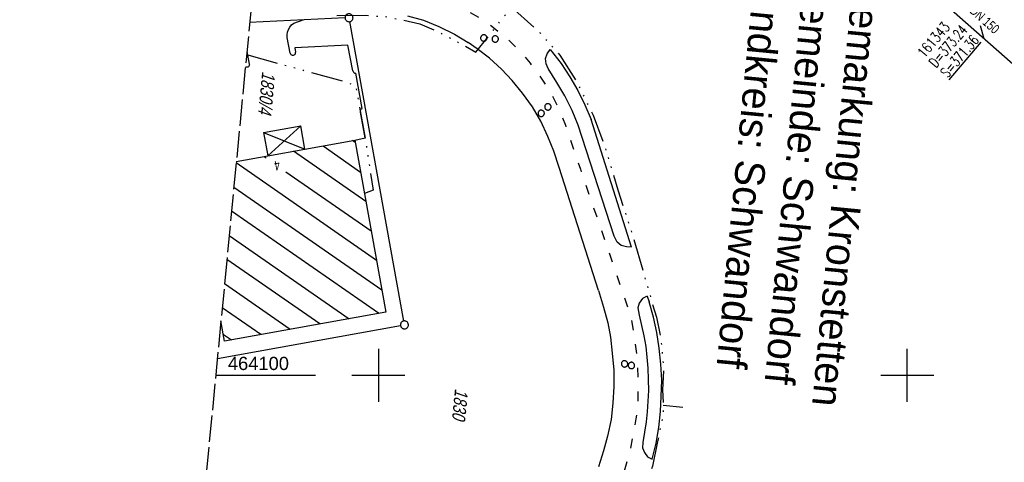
# Model space of a CAD drawing. Extents: x 510932 to 511602, y 463659 to 464636.
# Tile 13 of 81: x 510932 to 511118, y 464084 to 464167. Entities that reach past the tile are written whole.
import ezdxf

# ---------------------------------------------------------------- set-up
doc = ezdxf.new("R2010")
doc.units = 0
doc.header["$LTSCALE"] = 10
doc.header["$MEASUREMENT"] = 0
for name, pattern in [('ACAD_ISO03W100', [30, 12, -18]), ('ACAD_ISO14W100', [25.5, 12, -3, 0.5, -3, 0.5, -3, 0.5, -3]), ('LT00', [0]), ('LT14', [0.6, 0.5, -0.1])]:
    doc.linetypes.add(name, pattern=pattern)
doc.layers.get('0').update_dxf_attribs({"linetype": 'LT00'})
for name, color, linetype in [('--EK_Haltung-Text', 140, 'LT00'), ('--EK_Schacht-Text', 5, 'LT00'), ('--EL_Haltung-Text', 182, 'LT00'), ('DFK_BEB_SCHR', 254, 'LT00'), ('DFK_BEBAUUNG', 250, 'LT00'), ('DFK_FLUR_NR', 250, 'LT00'), ('DFK_GZPKT', 250, 'LT00'), ('DFK_HAUSNR', 250, 'LT00'), ('DFK_KATASTER', 250, 'LT00'), ('DFK_TOPO-ANL', 252, 'LT00'), ('DFK_VERMPKT', 252, 'LT00'), ('GRENZNAME_A', 250, 'Continuous'), ('TELEKOM', 210, 'ACAD_ISO14W100'), ('V104_RASTER', 250, 'LT00'), ('WASSERLTG', 130, 'ACAD_ISO03W100')]:
    doc.layers.add(name, color=color, linetype=linetype)
doc.layers.add('-BLATT_104-RAND', color=7, linetype='LT14', plot=False)
doc.styles.add('Haltungsbeschriftung', font='ARIAL.TTF', dxfattribs={"width": 0.75})
doc.styles.add('schachtbeschriftung', font='romans.shx', dxfattribs={"width": 0.75, "height": 2})
doc.styles.get("Standard").update_dxf_attribs({"font": 'ARIAL.TTF'})
doc.styles.add('UNIR-H', font='unir_h.shx', dxfattribs={"width": 0.8})

# ---------------------------------------------------------------- blocks, each defined once
blk = doc.blocks.new('SYMB7010')
at = {"color": 0, "linetype": 'ByBlock'}
for points in [[(-0.031408, 0.499213), (-0.093728, 0.49134), (-0.15457, 0.475719), (-0.212975, 0.452595), (-0.268021, 0.422333), (-0.31884, 0.385411), (-0.36463, 0.342411), (-0.40467, 0.29401), (-0.438329, 0.240973), (-0.465074, 0.184136), (-0.484486, 0.124395), (-0.496256, 0.062692), (-0.5002, 0)], [(-0.5002, 0), (-0.496256, -0.062692), (-0.484486, -0.124395), (-0.465075, -0.184136), (-0.438329, -0.240973), (-0.404671, -0.29401), (-0.36463, -0.342411), (-0.31884, -0.385411), (-0.268021, -0.422333), (-0.212975, -0.452595), (-0.154571, -0.475719), (-0.093728, -0.49134), (-0.031408, -0.499213), (0.031408, -0.499213)], [(0.5002, 0), (0.496256, 0.062692), (0.484485, 0.124395), (0.465074, 0.184136), (0.438329, 0.240973), (0.40467, 0.29401), (0.36463, 0.342411), (0.31884, 0.385411), (0.268021, 0.422333), (0.212975, 0.452595), (0.15457, 0.475719), (0.093728, 0.49134), (0.031408, 0.499213), (-0.031408, 0.499213)], [(0.031408, -0.499213), (0.093728, -0.491341), (0.15457, -0.475719), (0.212975, -0.452595), (0.268021, -0.422333), (0.31884, -0.385411), (0.36463, -0.342411), (0.404671, -0.294011), (0.438329, -0.240974), (0.465075, -0.184136), (0.484486, -0.124395), (0.496256, -0.062692), (0.500201, 0)]]:
    blk.add_lwpolyline(points, dxfattribs=at)

msp = doc.modelspace()

# ---------------------------------------------------------------- linework, layer by layer
at = {"layer": '--EK_Schacht-Text', "flags": 128}
msp.add_lwpolyline([(511114.54, 464163.62), (511113.84, 464166.08)], dxfattribs=at)
at = {"layer": '-BLATT_104-RAND'}
msp.add_lwpolyline([(511020.85, 464635.89), (510932.18, 463715.15), (511513.49, 463659.17), (511602.16, 464579.91), (511020.85, 464635.89)], dxfattribs=at)
at = {"layer": 'DFK_BEB_SCHR'}
for p, q in [((510995.63, 464143.99), (510995.09, 464144.37)), ((510997.64, 464132.85), (510983.96, 464142.35)), ((510989.53, 464143.36), (510996.64, 464138.42)), ((510999.65, 464121.72), (510973.11, 464140.15)), ((510978.4, 464141.35), (510978.75, 464141.1)), ((510982.51, 464138.49), (510998.65, 464127.29)), ((510972.67, 464135.58), (511000.66, 464116.15)), ((511000.03, 464111.72), (510972.23, 464131.02)), ((510971.79, 464126.46), (510994.46, 464110.71)), ((510988.9, 464109.71), (510971.35, 464121.89)), ((510970.91, 464117.33), (510983.33, 464108.7)), ((510977.77, 464107.7), (510970.47, 464112.76)), ((510970.69, 464107.74), (510972.2, 464106.69))]:
    msp.add_line(p, q, dxfattribs=at)
at = {"layer": 'DFK_BEBAUUNG'}
for p, q in [((510978.28, 464145.87), (510985.31, 464147.14)), ((510978.28, 464145.87), (510986.11, 464142.74)), ((510978.28, 464145.87), (510979.08, 464141.47)), ((510979.08, 464141.47), (510985.31, 464147.14)), ((510986.11, 464142.74), (510985.31, 464147.14)), ((510979.08, 464141.47), (510986.11, 464142.74))]:
    msp.add_line(p, q, dxfattribs=at)
for points in [[(510995.55, 464144.45), (511001.41, 464111.97), (510970.92, 464106.46), (510970.23, 464110.29)], [(510973.13, 464140.39), (510979.08, 464141.47), (510986.11, 464142.74), (510995.55, 464144.45)]]:
    msp.add_lwpolyline(points, dxfattribs=at)
at = {"layer": 'DFK_KATASTER'}
for p, q in [((511105.37, 464171.77), (511124.45, 464154.85)), ((510993.7, 464167.55), (510975.66, 464166.69)), ((511004.79, 464110.27), (510994.58, 464166.85)), ((510969.55, 464103.16), (511004.18, 464109.4))]:
    msp.add_line(p, q, dxfattribs=at)
at = {"layer": 'DFK_TOPO-ANL'}
for p, q in [((511005.51, 464167.98), (511008.5, 464167.14)), ((510984, 464166.59), (510985.76, 464167.17)), ((511008.5, 464167.14), (511011.42, 464165.93)), ((511011.42, 464165.93), (511014.37, 464164.46)), ((511014.37, 464164.46), (511017, 464162.89)), ((510983.32, 464160.92), (510982.75, 464163.84)), ((510994.21, 464162.4), (510984.18, 464161.92)), ((510995.17, 464157.57), (510994.21, 464162.4)), ((511018.67, 464161.73), (511017, 464162.89)), ((510975.13, 464161.19), (510975.59, 464158.81)), ((510984.18, 464161.92), (510984.35, 464161.08)), ((511021, 464159.92), (511018.67, 464161.73)), ((511031.61, 464159.86), (511031.91, 464160.8)), ((511031.91, 464160.8), (511032.48, 464161.57)), ((511032.48, 464161.57), (511034.56, 464158.97)), ((511023.27, 464157.89), (511021, 464159.92)), ((511031.71, 464158.89), (511031.61, 464159.86)), ((511032.08, 464157.97), (511031.71, 464158.89)), ((511034.56, 464158.97), (511036.17, 464156.4)), ((510996.94, 464150.43), (510995.76, 464157.1)), ((511025.3, 464155.76), (511023.27, 464157.89)), ((511033.72, 464155.35), (511032.08, 464157.97)), ((511027.27, 464153.36), (511025.3, 464155.76)), ((511035.27, 464152.82), (511033.72, 464155.35)), ((511036.17, 464156.4), (511037.7, 464153.82)), ((511029.13, 464150.78), (511027.27, 464153.36)), ((511037.7, 464153.82), (511039, 464151.14)), ((511036.63, 464150.07), (511035.27, 464152.82)), ((510997.53, 464144.89), (510996.62, 464149.76)), ((511030.74, 464148.02), (511029.13, 464150.78)), ((511037.79, 464147.26), (511036.63, 464150.07)), ((511039, 464151.14), (511040.25, 464148.34)), ((511032.02, 464145.15), (511030.74, 464148.02)), ((511047.83, 464124.24), (511040.25, 464148.34)), ((511044.57, 464126.32), (511037.79, 464147.26)), ((510995.55, 464144.45), (510997.53, 464144.89)), ((511033.16, 464142.35), (511032.02, 464145.15)), ((511034.19, 464139.28), (511033.16, 464142.35)), ((511041.64, 464116.02), (511034.19, 464139.28)), ((511045.17, 464125.19), (511044.57, 464126.32)), ((511045.91, 464124.55), (511045.17, 464125.19)), ((511046.91, 464124.29), (511045.91, 464124.55)), ((511047.83, 464124.24), (511046.91, 464124.29)), ((511041.64, 464116.02), (511042.56, 464112.86)), ((511049.96, 464114.5), (511049.31, 464113.67)), ((511050.82, 464114.98), (511049.96, 464114.5)), ((511050.82, 464114.98), (511051.19, 464113.9)), ((511042.56, 464112.86), (511043.36, 464109.94)), ((511049.31, 464113.67), (511049.06, 464112.78)), ((511049.06, 464112.78), (511049.3, 464111.38)), ((511052.04, 464110.98), (511051.19, 464113.9)), ((511049.3, 464111.38), (511049.75, 464109.44)), ((511052.63, 464108.1), (511052.04, 464110.98)), ((511043.36, 464109.94), (511043.87, 464107.22)), ((511049.75, 464109.44), (511050.17, 464107.44)), ((511043.87, 464107.22), (511044.21, 464104.21)), ((511050.17, 464107.44), (511050.54, 464105.45)), ((511053.11, 464105.11), (511052.63, 464108.1)), ((511050.54, 464105.45), (511050.77, 464103.41)), ((511053.42, 464102.08), (511053.11, 464105.11)), ((511044.21, 464104.21), (511044.5, 464100.97)), ((511050.77, 464103.41), (511050.95, 464101.34)), ((511044.5, 464100.97), (511044.5, 464097.92)), ((511050.95, 464101.34), (511051.02, 464099.21)), ((511053.57, 464099.06), (511053.42, 464102.08)), ((511051.02, 464099.21), (511051.04, 464097.16)), ((511053.48, 464096.03), (511053.57, 464099.06)), ((511044.5, 464097.92), (511044.34, 464094.74)), ((511051.04, 464097.16), (511050.95, 464095.12)), ((511053.35, 464093.15), (511053.48, 464096.03)), ((511044.34, 464094.74), (511043.98, 464091.68)), ((511050.95, 464095.12), (511050.82, 464093.11)), ((511043.98, 464091.68), (511043.33, 464088.51)), ((511050.82, 464093.11), (511050.6, 464091.18)), ((511053, 464090.14), (511053.35, 464093.15)), ((511050.6, 464091.18), (511050.32, 464089.26)), ((511052.5, 464087.19), (511053, 464090.14)), ((511043.33, 464088.51), (511042.58, 464085.7)), ((511050.32, 464089.26), (511049.97, 464087.31)), ((511049.97, 464087.31), (511049.91, 464086.28)), ((511049.91, 464086.28), (511050.29, 464085.41)), ((511051.78, 464084.14), (511052.5, 464087.19)), ((511042.58, 464085.7), (511041.63, 464082.73)), ((511050.29, 464085.41), (511050.9, 464084.62)), ((511050.9, 464084.62), (511051.78, 464084.14))]:
    msp.add_line(p, q, dxfattribs=at)
for points in [[(510982.98, 464165.35), (510983.24, 464165.82), (510983.59, 464166.24), (510984, 464166.59)], [(510982.75, 464163.84), (510982.74, 464164.35), (510982.82, 464164.86), (510982.98, 464165.35)], [(510983.32, 464160.92), (510983.36, 464160.79), (510983.44, 464160.67), (510983.54, 464160.58), (510983.67, 464160.52), (510983.8, 464160.5), (510983.94, 464160.51)], [(510983.94, 464160.51), (510984.08, 464160.56), (510984.21, 464160.66), (510984.3, 464160.78), (510984.35, 464160.93), (510984.35, 464161.08)], [(510975.59, 464158.81), (510975.6, 464158.68), (510975.58, 464158.56), (510975.53, 464158.44), (510975.45, 464158.34), (510975.34, 464158.27), (510975.22, 464158.23)], [(510975.22, 464158.23), (510975.08, 464158.22), (510974.93, 464158.26), (510974.86, 464158.31)], [(510995.17, 464157.57), (510995.2, 464157.42), (510995.28, 464157.28), (510995.39, 464157.18)], [(510995.39, 464157.18), (510995.51, 464157.12), (510995.63, 464157.09), (510995.76, 464157.1)], [(510996.62, 464149.76), (510996.59, 464149.91), (510996.61, 464150.05), (510996.66, 464150.19)], [(510996.66, 464150.19), (510996.73, 464150.29), (510996.83, 464150.37), (510996.94, 464150.43)]]:
    msp.add_lwpolyline(points, dxfattribs=at)
at = {"layer": 'TELEKOM', "ltscale": 0.05, "flags": 128}
for points in [[(510992.13, 464168.01), (510997.51, 464168.06), (511001.59, 464167.78), (511007.83, 464166.47), (511011.69, 464164.77), (511015.55, 464162.74), (511018.45, 464161.08), (511025.14, 464169.58), (511030.59, 464164.71), (511034.33, 464160.51), (511037.49, 464155.54), (511040.58, 464149.19), (511042.85, 464143.12), (511045.29, 464135.05), (511048.29, 464125.72), (511052.56, 464110.97), (511053.37, 464107.16), (511053.92, 464101.45), (511053.74, 464097.28), (511053.83, 464094.38), (511053.83, 464092.57), (511052.73, 464087.17), (511051.83, 464082.82), (511050.1, 464078.11), (511046.57, 464070.49), (511041.58, 464063.24), (511035.3, 464056.84), (511029.04, 464051.68), (511021.15, 464047.24), (511013.62, 464044.52), (511008.27, 464042.79), (511001.34, 464040.52), (510995.17, 464038.52), (510990.73, 464052.57)], [(510975.08, 464160.62), (510994.04, 464155.43), (510995.7, 464154.67), (510997.52, 464144.61), (510999.03, 464135.01), (510997.37, 464134.39)], [(511053.83, 464094.38), (511057.53, 464093.96)]]:
    msp.add_lwpolyline(points, dxfattribs=at)
at = {"layer": 'V104_RASTER'}
for p, q in [((511000, 464105), (511000, 464095)), ((511100, 464095), (511100, 464105)), ((510969.24, 464100), (510988.08, 464100)), ((510995, 464100), (511005, 464100)), ((511095, 464100), (511105, 464100))]:
    msp.add_line(p, q, dxfattribs=at)
at = {"layer": 'WASSERLTG', "ltscale": 0.015, "flags": 128}
msp.add_lwpolyline([(511017.35, 464168.57), (511019.6, 464167.28), (511021.47, 464166.01), (511024.1, 464163.82), (511026.73, 464161.39), (511028.67, 464159.01), (511030.79, 464156.2), (511032.73, 464153.11), (511033.86, 464150.86), (511035.37, 464147.28), (511038.19, 464138.96), (511047.69, 464111.28), (511048.45, 464106.8), (511048.89, 464103.61), (511049.08, 464098.42), (511049.01, 464093.74), (511048.7, 464091.8), (511047.64, 464085.98), (511046.26, 464081.17), (511044.94, 464077.62), (511042.88, 464073.5), (511040.81, 464070), (511038.93, 464067.31), (511036.31, 464064.37), (511033.81, 464061.69), (511031.3, 464059.31), (511028.43, 464057), (511025.68, 464055.19), (511022.05, 464052.87), (511018.67, 464051.37), (511014.48, 464049.63), (511004.33, 464046.36), (510991.45, 464042.23), (510962.79, 464032.99)], dxfattribs=at)

# ---------------------------------------------------------------- block references
at = {"layer": 'DFK_GZPKT', "xscale": 1.500000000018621, "yscale": 1.5, "zscale": 1.5, "rotation": 264.7377099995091}
for p in [(510994.45, 464167.59), (511004.92, 464109.53)]:
    msp.add_blockref('SYMB7010', p, dxfattribs=at)
at = {"layer": 'DFK_VERMPKT', "xscale": 1.200000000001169, "yscale": 1.200000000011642, "zscale": 1.2, "rotation": 264.7377100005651}
for p in [(511019.92, 464163.77), (511022.09, 464163.58), (511032.05, 464150.74), (511030.78, 464149.52), (511046.54, 464102.17), (511047.84, 464101.86)]:
    msp.add_blockref('SYMB7010', p, dxfattribs=at)

# ---------------------------------------------------------------- texts
at = {"layer": '--EK_Haltung-Text', "style": 'Haltungsbeschriftung', "width": 0.75}
msp.add_text('KTSR DN 150', height=1.8, rotation=-41.9879, dxfattribs=at).set_placement((511107.54, 464172.41))
at = {"layer": '--EK_Schacht-Text', "style": 'schachtbeschriftung'}
for s, width, p in [('161343', 0.75, (511103.22, 464159.84)), ('D=373.24', 0.7, (511105.42, 464157.98)), ('%%US=371.36', 0.7, (511107.62, 464156.11))]:
    msp.add_text(s, height=2, rotation=49.6669, dxfattribs=dict(at, width=width)).set_placement(p)
at = {"layer": '--EL_Haltung-Text', "style": 'Haltungsbeschriftung', "width": 0.75}
msp.add_text('KTSR DN 150', height=1.8, rotation=-41.9879, dxfattribs=at).set_placement((511107.54, 464172.41))
at = {"layer": 'DFK_FLUR_NR', "oblique": 13.754, "width": 0.75}
for s, p in [('1830/4', (510978.04, 464157.5)), ('1830', (511014.49, 464097.54))]:
    msp.add_text(s, height=2.5, rotation=264.4992, dxfattribs=at).set_placement(p)
at = {"layer": 'DFK_HAUSNR', "width": 0.75}
msp.add_text('4', height=1.8, rotation=-169.7459, dxfattribs=at).set_placement((510981.21, 464140.63))
at = {"layer": 'GRENZNAME_A', "insert": (511095.38, 464175.06), "char_height": 5.6, "attachment_point": 1, "rotation": 264.4992, "style": 'UNIR-H'}
msp.add_mtext('{\\W1;Gemarkung: Kronstetten\\PGemeinde: Schwandorf\\PLandkreis: Schwandorf}', dxfattribs=at)
at = {"layer": 'V104_RASTER', "width": 0.991}
msp.add_text(' 464100', height=2.5, rotation=0.0014, dxfattribs=at).set_placement((510970.58, 464101))

doc.saveas('drawing.dxf')
